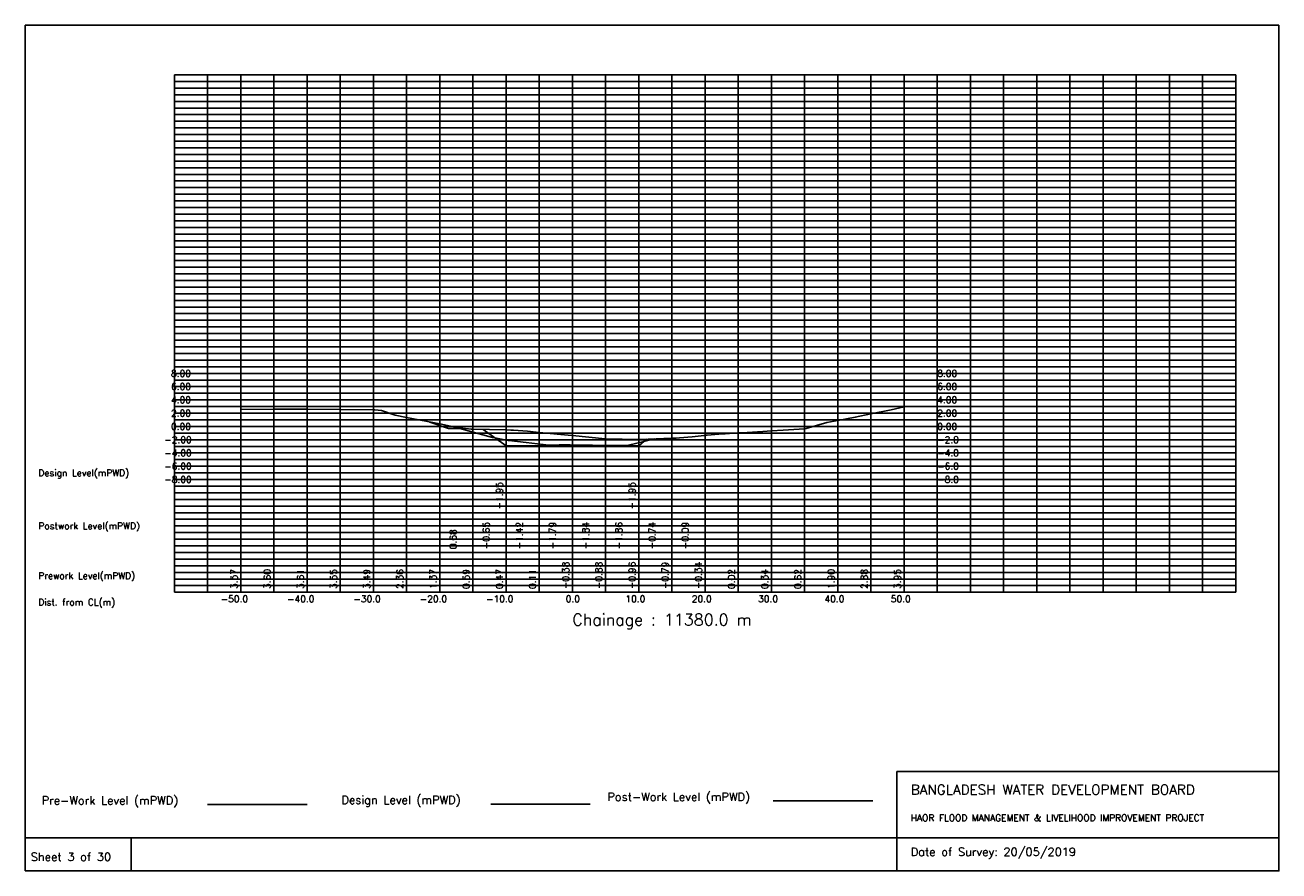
# Model space of a CAD drawing. Extents: x 0 to 189, y 0 to 128.
import ezdxf

# ---------------------------------------------------------------- set-up
doc = ezdxf.new("R2010")
doc.units = 0
doc.header["$MEASUREMENT"] = 0
doc.linetypes.add('1-1', pattern=[0])
for name, color, linetype in [('P1', 7, 'CONTINUOUS'), ('P15', 8, 'CONTINUOUS'), ('P2', 3, 'CONTINUOUS'), ('P3', 1, 'CONTINUOUS'), ('P6', 4, 'CONTINUOUS')]:
    doc.layers.add(name, color=color, linetype=linetype)
doc.styles.add('ROMAN_SIMPLEX', font='ROMANS')

msp = doc.modelspace()

# ---------------------------------------------------------------- linework, layer by layer
at = {"layer": 'P1'}
for p, q in [((0, 127.5), (0, 5)), ((0, 127.5), (189, 127.5)), ((189, 127.5), (189, 5)), ((131.4, 15), (131.4, 0)), ((131.4, 15), (189, 15)), ((16, 5), (16, 0))]:
    msp.add_line(p, q, dxfattribs=at)
at = {"layer": 'P1', "linetype": '1-1'}
msp.add_lwpolyline([(0, 0), (189, 0), (189, 5), (0, 5), (0, 0)], dxfattribs=at)
at = {"layer": 'P15', "linetype": '1-1'}
for points in [[(22.5, 120), (182.5, 120)], [(22.5, 42), (22.5, 120)], [(27.5, 42), (27.5, 120)], [(32.5, 42), (32.5, 120)], [(37.5, 42), (37.5, 120)], [(42.5, 42), (42.5, 120)], [(47.5, 42), (47.5, 120)], [(52.5, 42), (52.5, 120)], [(57.5, 42), (57.5, 120)], [(62.5, 42), (62.5, 120)], [(67.5, 42), (67.5, 120)], [(72.5, 42), (72.5, 120)], [(77.5, 42), (77.5, 120)], [(82.5, 42), (82.5, 120)], [(87.5, 42), (87.5, 120)], [(92.5, 42), (92.5, 120)], [(97.5, 42), (97.5, 120)], [(102.5, 42), (102.5, 120)], [(107.5, 42), (107.5, 120)], [(112.5, 42), (112.5, 120)], [(117.5, 42), (117.5, 120)], [(122.5, 42), (122.5, 120)], [(127.5, 42), (127.5, 120)], [(132.5, 42), (132.5, 120)], [(137.5, 42), (137.5, 120)], [(142.5, 42), (142.5, 120)], [(147.5, 42), (147.5, 120)], [(152.5, 42), (152.5, 120)], [(157.5, 42), (157.5, 120)], [(162.5, 42), (162.5, 120)], [(167.5, 42), (167.5, 120)], [(172.5, 42), (172.5, 120)], [(177.5, 42), (177.5, 120)], [(182.5, 42), (182.5, 120)], [(22.5, 119), (182.5, 119)], [(22.5, 118), (182.5, 118)], [(22.5, 117), (182.5, 117)], [(22.5, 116), (182.5, 116)], [(22.5, 115), (182.5, 115)], [(22.5, 114), (182.5, 114)], [(22.5, 113), (182.5, 113)], [(22.5, 112), (182.5, 112)], [(22.5, 111), (182.5, 111)], [(22.5, 110), (182.5, 110)], [(22.5, 109), (182.5, 109)], [(22.5, 108), (182.5, 108)], [(22.5, 107), (182.5, 107)], [(22.5, 106), (182.5, 106)], [(22.5, 105), (182.5, 105)], [(22.5, 104), (182.5, 104)], [(22.5, 103), (182.5, 103)], [(22.5, 102), (182.5, 102)], [(22.5, 101), (182.5, 101)], [(22.5, 100), (182.5, 100)], [(22.5, 99), (182.5, 99)], [(22.5, 98), (182.5, 98)], [(22.5, 97), (182.5, 97)], [(22.5, 96), (182.5, 96)], [(22.5, 95), (182.5, 95)], [(22.5, 94), (182.5, 94)], [(22.5, 93), (182.5, 93)], [(22.5, 92), (182.5, 92)], [(22.5, 91), (182.5, 91)], [(22.5, 90), (182.5, 90)], [(22.5, 89), (182.5, 89)], [(22.5, 88), (182.5, 88)], [(22.5, 87), (182.5, 87)], [(22.5, 86), (182.5, 86)], [(22.5, 85), (182.5, 85)], [(22.5, 84), (182.5, 84)], [(22.5, 83), (182.5, 83)], [(22.5, 82), (182.5, 82)], [(22.5, 81), (182.5, 81)], [(22.5, 80), (182.5, 80)], [(22.5, 79), (182.5, 79)], [(22.5, 78), (182.5, 78)], [(22.5, 77), (182.5, 77)], [(22.5, 76), (182.5, 76)], [(22.5, 75), (182.5, 75)], [(22.5, 74), (182.5, 74)], [(22.5, 73), (182.5, 73)], [(22.5, 72), (182.5, 72)], [(22.5, 71), (182.5, 71)], [(22.5, 70), (182.5, 70)], [(22.5, 69), (182.5, 69)], [(22.5, 68), (182.5, 68)], [(22.5, 67), (182.5, 67)], [(22.5, 66), (182.5, 66)], [(22.5, 65), (182.5, 65)], [(22.5, 64), (182.5, 64)], [(22.5, 63), (182.5, 63)], [(22.5, 62), (182.5, 62)], [(22.5, 61), (182.5, 61)], [(22.5, 60), (182.5, 60)], [(22.5, 59), (182.5, 59)], [(22.5, 58), (182.5, 58)], [(22.5, 57), (182.5, 57)], [(22.5, 56), (182.5, 56)], [(22.5, 55), (182.5, 55)], [(22.5, 54), (182.5, 54)], [(22.5, 53), (182.5, 53)], [(22.5, 52), (182.5, 52)], [(22.5, 51), (182.5, 51)], [(22.5, 50), (182.5, 50)], [(22.5, 49), (182.5, 49)], [(22.5, 48), (182.5, 48)], [(22.5, 47), (182.5, 47)], [(22.5, 46), (182.5, 46)], [(22.5, 45), (182.5, 45)], [(22.5, 44), (182.5, 44)], [(22.5, 43), (182.5, 43)], [(22.5, 42), (182.5, 42)]]:
    msp.add_lwpolyline(points, dxfattribs=at)
at = {"layer": 'P2'}
msp.add_line((27.5, 10), (42.5, 10), dxfattribs=at)
at = {"layer": 'P2', "linetype": '1-1'}
msp.add_lwpolyline([(32.5, 69.57), (37.5, 69.6), (41.9, 69.62), (42.5, 69.61), (47.5, 69.55), (52.5, 69.49), (52.71, 69.49), (53.72, 69.41), (55.78, 68.7), (57.5, 68.36), (62.5, 67.37), (64.58, 66.95), (65.11, 66.86), (67.22, 66.6), (67.5, 66.59), (72.5, 66.47), (73.23, 66.45), (73.61, 66.43), (75.75, 66.27), (77.5, 66.11), (81.86, 65.69), (82.5, 65.62), (87.42, 65.12), (87.5, 65.12), (92.5, 65.04), (92.73, 65.04), (97.5, 65.21), (98.15, 65.23), (98.64, 65.28), (100.54, 65.45), (102.37, 65.65), (102.5, 65.66), (102.8, 65.69), (104.58, 65.84), (105.55, 65.91), (107.5, 66.02), (108.04, 66.05), (111.19, 66.26), (112.5, 66.34), (114.28, 66.44), (117.47, 66.62), (117.5, 66.62), (117.76, 66.67), (120.85, 67.59), (122.5, 67.9), (125.13, 68.39), (127.5, 68.88), (130.53, 69.5), (132.5, 69.95)], dxfattribs=at)
at = {"layer": 'P3'}
msp.add_line((70.19, 10.08), (85.19, 10.08), dxfattribs=at)
at = {"layer": 'P3', "linetype": '1-1'}
msp.add_lwpolyline([(69.06, 66.55), (72.5, 64.06), (77.5, 64.06), (82.5, 64.06), (87.5, 64.06), (92.5, 64.06), (93.66, 65.07)], dxfattribs=at)
at = {"layer": 'P6'}
msp.add_line((112.78, 10.54), (127.78, 10.54), dxfattribs=at)
at = {"layer": 'P6', "linetype": '1-1'}
msp.add_lwpolyline([(61.02, 67.66), (63.85, 66.68), (65.52, 66.68), (70.45, 65.35), (70.52, 65.35), (70.56, 65.34), (72.8, 64.89), (72.91, 64.88), (75.52, 64.58), (78.95, 64.19), (80.52, 64.21), (82.17, 64.25), (85.33, 64.2), (85.37, 64.19), (85.41, 64.17), (85.52, 64.16), (90.52, 64.14), (90.74, 64.14), (94.92, 65.12)], dxfattribs=at)

# ---------------------------------------------------------------- texts
at = {"layer": 'P1', "style": 'ROMAN_SIMPLEX'}
for s, height, rotation, p in [('8.00', 1, 360, (22, 74.5)), ('8.00', 1, 360, (137.5, 74.5)), ('6.00', 1, 360, (22, 72.5)), ('6.00', 1, 360, (137.5, 72.5)), ('4.00', 1, 360, (22, 70.5)), ('4.00', 1, 360, (137.5, 70.5)), ('2.00', 1, 360, (22, 68.5)), ('2.00', 1, 360, (137.5, 68.5)), ('0.00', 1, 360, (22, 66.5)), ('0.00', 1, 360, (137.5, 66.5)), ('-2.00', 1, 360, (21, 64.5)), ('-2.0', 1, 360, (137.5, 64.5)), ('-4.00', 1, 360, (21, 62.5)), ('-4.0', 1, 360, (137.5, 62.5)), ('Design Level(mPWD)', 1, 360, (2, 59.5)), ('-6.00', 1, 360, (21, 60.5)), ('-6.0', 1, 360, (137.5, 60.5)), ('-8.00', 1, 360, (21, 58.5)), ('-8.0', 1, 360, (137.5, 58.5)), ('-1.95', 1, 90, (72, 54.5)), ('-1.95', 1, 90, (92, 54.5)), ('Postwork Level(mPWD)', 1, 360, (2, 51.5)), ('0.68', 1, 90, (65.02, 48.5)), ('-0.65', 1, 90, (70.02, 48.5)), ('-1.42', 1, 90, (75.02, 48.5)), ('-1.79', 1, 90, (80.02, 48.5)), ('-1.84', 1, 90, (85.02, 48.5)), ('-1.86', 1, 90, (90.02, 48.5)), ('-0.74', 1, 90, (95.02, 48.5)), ('-0.09', 1, 90, (100.02, 48.5)), ('-0.38', 1, 90, (82, 42.5)), ('-0.88', 1, 90, (87, 42.5)), ('-0.96', 1, 90, (92, 42.5)), ('-0.79', 1, 90, (97, 42.5)), ('-0.34', 1, 90, (102, 42.5)), ('Prework Level(mPWD)', 1, 360, (2, 44)), ('3.57', 1, 90, (32, 42.5)), ('3.60', 1, 90, (37, 42.5)), ('3.61', 1, 90, (42, 42.5)), ('3.55', 1, 90, (47, 42.5)), ('3.49', 1, 90, (52, 42.5)), ('2.36', 1, 90, (57, 42.5)), ('1.37', 1, 90, (62, 42.5)), ('0.59', 1, 90, (67, 42.5)), ('0.47', 1, 90, (72, 42.5)), ('0.11', 1, 90, (77, 42.5)), ('0.02', 1, 90, (107, 42.5)), ('0.34', 1, 90, (112, 42.5)), ('0.62', 1, 90, (117, 42.5)), ('1.90', 1, 90, (122, 42.5)), ('2.88', 1, 90, (127, 42.5)), ('3.95', 1, 90, (132, 42.5)), ('Dist. from CL(m)', 1, 360, (2, 40)), ('-50.0', 1, 360, (29.5, 40.5)), ('-40.0', 1, 360, (39.5, 40.5)), ('-30.0', 1, 360, (49.5, 40.5)), ('-20.0', 1, 360, (59.5, 40.5)), ('-10.0', 1, 360, (69.5, 40.5)), ('0.0', 1, 360, (81.5, 40.5)), ('10.0', 1, 360, (90.5, 40.5)), ('20.0', 1, 360, (100.5, 40.5)), ('30.0', 1, 360, (110.5, 40.5)), ('40.0', 1, 360, (120.5, 40.5)), ('50.0', 1, 360, (130.5, 40.5)), ('Chainage : 11380.0 m', 1.75, 360, (82.5, 37)), (' Sheet 3 of 30', 1.25, 360, (0, 1.5))]:
    msp.add_text(s, height=height, rotation=rotation, dxfattribs=at).set_placement(p)
for s, height, p in [('Pre-Work Level (mPWD)', 1.25, (2.5, 10)), ('Design Level (mPWD)', 1.25, (47.69, 10.08)), ('Post-Work Level (mPWD)', 1.25, (87.78, 10.54)), ('BANGLADESH WATER DEVELOPMENT BOARD', 1.5, (133.5, 11.5)), ('HAOR FLOOD MANAGEMENT & LIVELIHOOD IMPROVEMENT PROJECT', 1, (133.5, 7.5)), ('Date of Survey: 20/05/2019', 1.25, (133.5, 2.25))]:
    msp.add_text(s, height=height, dxfattribs=at).set_placement(p)

doc.saveas('drawing.dxf')
